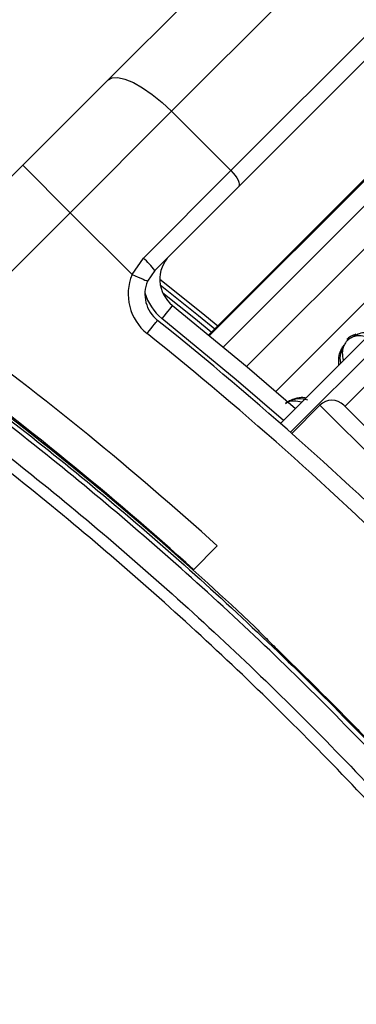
# Paper-space layout 'Surface plate' of a CAD drawing. Header units: millimetres. Extents: x 65420 to 443956, y 26941 to 406945.
# Tile 60 of 71: x 92548 to 93552, y 244780 to 247716. Entities that reach past the tile are written whole.
import ezdxf

# ---------------------------------------------------------------- set-up
doc = ezdxf.new("R2010")
doc.units = ezdxf.units.MM
doc.layers.add('COMPONENT_GEOMETRY', color=7, linetype='Continuous')
doc.styles.add('SLDTEXTSTYLE1', font='TXT', dxfattribs={"width": 0.75})
doc.dimstyles.new('SLDDIMSTYLE2', dxfattribs={"dimtxt": 2500, "dimasz": 165.1, "dimexe": 0, "dimexo": 0.0625, "dimgap": 625, "dimtad": 0, "dimtih": 1, "dimtoh": 1, "dimdec": 0, "dimlfac": 0.02, "dimrnd": 1e-09, "dimzin": 12, "dimdsep": 46, "dimtxsty": 'SLDTEXTSTYLE1', "dimsah": 1, "dimcen": 0.09, "dimadec": 0, "dimazin": 3, "dimtfac": 1, "dimtdec": 3, "dimtofl": 0, "dimtmove": 0, "dimatfit": 3, "dimfxl": 1, "dimfrac": 2, "dimtolj": 1, "dimtzin": 12, "dimarcsym": 0})

# ---------------------------------------------------------------- blocks, each defined once
blk = doc.blocks.new('_D_8')
at = {"layer": 'COMPONENT_GEOMETRY', "color": 7, "ltscale": 50}
for p, q in [((240160.5, 319828.1), (240160.5, 222689.3)), ((82724.7, 240321.4), (82724.7, 222689.3)), ((82724.7, 222848.1), (157748.2, 222848.1)), ((240160.5, 222848.1), (165137, 222848.1))]:
    blk.add_line(p, q, dxfattribs=at)
for points in [[(82724.7, 222848.1), (82889.8, 222822.7), (82889.8, 222873.5)], [(240160.5, 222848.1), (239995.4, 222873.5), (239995.4, 222822.7)]]:
    blk.add_solid(points, dxfattribs=at)
at = {"layer": 'COMPONENT_GEOMETRY', "color": 7, "ltscale": 50, "insert": (157748.2, 224086.4), "char_height": 2500, "attachment_point": 1, "style": 'SLDTEXTSTYLE1'}
blk.add_mtext('3149', dxfattribs=at)

psp = doc.layouts.new('Surface plate')

# ---------------------------------------------------------------- linework, layer by layer
at = {"color": 7, "linetype": 'Continuous', "lineweight": 25, "ltscale": 50}
for p, q in [((92811.23, 247535.69), (94310.59, 249035.05)), ((94500.38, 248942), (93001.02, 247442.64)), ((93177.8, 247265.87), (94677.16, 248765.22)), ((94700.42, 248717.77), (93201.06, 247218.42)), ((92557.3, 247281.76), (92811.23, 247535.69)), ((93001.02, 247442.64), (92698.72, 247140.34)), ((93177.8, 247265.87), (93001.02, 247442.64)), ((93719.38, 247383.73), (93111.74, 246776.09)), ((92195.81, 246920.27), (92557.3, 247281.76)), ((92557.3, 247281.76), (92698.72, 247140.34)), ((92916.96, 247005.02), (93177.8, 247265.87)), ((93201.06, 247218.42), (92950.66, 246968.01)), ((92698.72, 247140.34), (92348.41, 246790.03)), ((92883.25, 246955.81), (92698.72, 247140.34)), ((92883.25, 246955.81), (92916.96, 247005.02)), ((92950.66, 246968.01), (92929.29, 246936.3)), ((93325.51, 246512.01), (93673.35, 246859.86)), ((93355.58, 246485.51), (93729.92, 246859.86)), ((93517.79, 246562.87), (93648.72, 246693.8)), ((93443.55, 246566.41), (93359.33, 246482.19)), ((94334.5, 245746.16), (93514.26, 246566.41)), ((93065.15, 246074.87), (93137.28, 246147.01)), ((93046.84, 246093.87), (93044, 246093.76)), ((93046.47, 246091.55), (93047.86, 246092.94))]:
    psp.add_line(p, q, dxfattribs=at)
at = {"color": 8, "linetype": 'Continuous', "lineweight": 25, "ltscale": 50}
for p, q in [((93719.39, 247383.72), (93111.75, 246776.08)), ((93114.54, 246773.79), (93721.8, 247381.04)), ((93757.14, 247341.79), (93155.37, 246740.03)), ((93817.62, 247274.62), (93224.82, 246681.82)), ((93894.25, 247189.51), (93312, 246607.26)), ((94334.5, 245675.45), (93443.55, 246566.41))]:
    psp.add_line(p, q, dxfattribs=at)
at = {"color": 7, "linetype": 'Continuous', "lineweight": 25, "ltscale": 50, "flags": 128}
for points in [[(92811.23, 247535.69), (92823.39, 247542.41), (92840.51, 247543.44), (92861.94, 247538.73), (92886.86, 247528.48), (92914.3, 247513.06), (92943.22, 247493.08), (92972.51, 247469.3), (93001.02, 247442.64)], [(93177.8, 247265.87), (93184.47, 247258.74), (93190.41, 247251.42), (93195.41, 247244.19), (93199.26, 247237.32), (93201.82, 247231.09), (93203, 247225.74), (93202.74, 247221.46), (93201.06, 247218.42)], [(92883.25, 246955.81), (92892.23, 246952), (92900.87, 246948.34), (92908.83, 246944.97), (92915.8, 246942.02), (92921.53, 246939.59), (92925.78, 246937.79), (92928.4, 246936.68), (92929.29, 246936.3)], [(92965.97, 246942.15), (93089.15, 246843.31), (93138.5, 246802.85)], [(93003.53, 246863.8), (93002.93, 246863.05), (93001.15, 246860.83), (92998.26, 246857.22), (92994.38, 246852.36), (92989.65, 246846.44), (92984.25, 246839.69), (92978.39, 246832.37), (92972.3, 246824.75)], [(93003.53, 246863.8), (93226.29, 246680.57), (93370.12, 246556.62)], [(92927.7, 246780.14), (92933.79, 246787.76), (92939.64, 246795.09), (92945.04, 246801.84), (92949.77, 246807.76), (92953.66, 246812.61), (92956.54, 246816.22), (92958.32, 246818.44), (92958.92, 246819.19)]]:
    psp.add_lwpolyline(points, dxfattribs=at)
at = {"color": 8, "linetype": 'Continuous', "lineweight": 25, "ltscale": 50, "flags": 128}
for points in [[(92967.34, 246925.41), (93081.39, 246833.79), (93129.78, 246794.13)], [(93119.4, 246783.75), (93072.16, 246822.46), (92974.8, 246900.84)], [(93334.69, 246521.19), (93194, 246642.4), (92972.3, 246824.75)]]:
    psp.add_lwpolyline(points, dxfattribs=at)
at = {"color": 7, "linetype": 'Continuous', "lineweight": 25, "ltscale": 2500}
for centre, radius, start, end in [((90724.72, 242956.63), 8000, 55.999442, 225), ((90724.72, 242956.63), 7925, 57.300908, 225), ((90724.72, 242956.63), 8000, 225, 33.998272), ((90724.72, 242956.63), 7925, 225, 32.699092), ((92736.12, 246806.54), 268.51, 36.96604, 47.66253), ((93065.97, 246941.91), 100, 135, 231.35649), ((93021.37, 246897.3), 150, 157.04166, 231.35649), ((93021.37, 246897.3), 100, 157.04166, 231.35649), ((86393.69, 238625.6), 10000, 46.719131, 55.490831), ((86393.69, 238625.6), 10000, 49.147412, 55.490831), ((86464.4, 238696.31), 10400, 38.643507, 51.356493), ((86369.59, 238649.79), 10100, 47.927635, 53.703556), ((86464.4, 238696.31), 10350, 38.643507, 51.356493), ((90724.72, 242956.63), 3750, 91.69334, 358.30666), ((90724.72, 242956.63), 3745.57, 91.6649, 358.3351), ((86369.59, 238649.79), 10000, 47.956937, 53.703556), ((90724.72, 242956.63), 3695.6, 92.38945, 357.61055), ((93478.9, 246531.05), 50, 45, 135), ((86393.69, 238625.6), 9996.51, 44.426833, 45.573167)]:
    psp.add_arc(centre, radius, start, end, dxfattribs=at)
at = {"color": 8, "linetype": 'Continuous', "lineweight": 25, "ltscale": 2500}
psp.add_arc((93065.97, 246941.91), 150, 195.5484, 231.35649, dxfattribs=at)
at = {"color": 7, "linetype": 'Continuous', "lineweight": 25, "ltscale": 50}
for points, knots in [([(94616.95, 244279.41), (94492.28, 244453.74), (94242.93, 244802.41), (93820.12, 245301.9), (93359.67, 245782.66), (92858.12, 246237.77), (92416.5, 246589.64), (92139.63, 246784.14), (92047.5, 246848.86)], [0, 0, 0, 0, 0.1759264, 0.3518527, 0.5368032, 0.7221829, 0.9075626, 1, 1, 1, 1]), ([(92055.33, 246860.48), (92147.58, 246795.66), (92424.85, 246600.86), (92867.11, 246248.45), (93369.38, 245792.66), (93830.51, 245311.19), (94253.96, 244810.99), (94503.69, 244461.83), (94628.56, 244287.26)], [0, 0, 0, 0, 0.0924369, 0.2778181, 0.4631993, 0.6481528, 0.8240764, 1, 1, 1, 1]), ([(92005.58, 246787.33), (92097.73, 246722.63), (92374.67, 246528.19), (92816.22, 246176.14), (93317.37, 245720.51), (93773.85, 245242.34), (94189.83, 244749.31), (94433.55, 244408.1), (94555.42, 244237.49)], [0, 0, 0, 0, 0.0931497, 0.2799683, 0.4667869, 0.6531644, 0.826582, 1, 1, 1, 1]), ([(93543.46, 246771.88), (93549.63, 246775.1), (93561.68, 246781.41), (93573.35, 246783.27), (93579.04, 246784.18)], [0, 0, 0, 0, 0.5118689, 1, 1, 1, 1]), ([(94526.61, 244217.78), (94405.2, 244387.79), (94162.39, 244727.82), (93747.92, 245219.13), (93293.08, 245695.6), (92793.69, 246149.59), (92353.68, 246500.35), (92077.69, 246694.07), (91985.87, 246758.52)], [0, 0, 0, 0, 0.1734181, 0.3468359, 0.5332128, 0.720031, 0.9068492, 1, 1, 1, 1]), ([(93550.8, 246778.06), (93545.1, 246776.14), (93535.32, 246772.86), (93527.11, 246765.49), (93523.68, 246762.41)], [0, 0, 0, 0, 0.58295461, 1, 1, 1, 1]), ([(93514.19, 246744.25), (93513.33, 246742.76), (93509.16, 246735.54), (93503.03, 246717.25), (93502.22, 246700.91), (93504.76, 246691.65), (93504.84, 246691.35)], [0, 0, 0, 0, 0.0813728, 0.3952818, 0.9802333, 1, 1, 1, 1]), ([(93407.29, 246581.6), (93397.96, 246583.78), (93382.27, 246587.44), (93359.52, 246582.21), (93346.05, 246576.36), (93340.94, 246572.08), (93340.05, 246571.33)], [0, 0, 0, 0, 0.4569198, 0.7678651, 0.9591522, 1, 1, 1, 1]), ([(93249.44, 245905.62), (93250.78, 245903.82), (93253.44, 245900.24), (93277.75, 245875.84), (93313.91, 245840.26), (93354.11, 245800.93), (93380.67, 245774.9), (93391.23, 245764.56)], [0, 0, 0, 0, 0.21456962, 0.42918993, 0.64378818, 0.85844942, 1, 1, 1, 1]), ([(93532.65, 245623.13), (93548.38, 245607.07), (93579.85, 245574.95), (93621.78, 245532.12), (93653.58, 245499.95), (93670.72, 245483.2), (93672.86, 245481.88), (93673.71, 245481.35)], [0, 0, 0, 0, 0.2146738, 0.4293772, 0.6440647, 0.8587232, 1, 1, 1, 1])]:
    psp.add_open_spline(points, degree=3, knots=knots, dxfattribs=at)
at = {"color": 8, "linetype": 'Continuous', "lineweight": 25, "ltscale": 50}
for points, knots in [([(93583.21, 246769.71), (93575.73, 246771.55), (93563.33, 246774.59), (93545.13, 246771.25), (93532.57, 246765.34), (93523.78, 246758.1), (93516.97, 246748.99), (93511.85, 246736.94), (93508.94, 246719.41), (93511.67, 246707.41), (93513.38, 246699.88)], [0, 0, 0, 0, 0.2111327, 0.3502111, 0.4376003, 0.5060937, 0.5744418, 0.6636759, 0.7891659, 1, 1, 1, 1]), ([(93500.03, 246686.53), (93499.47, 246695.62), (93498.53, 246710.89), (93505.72, 246729.99), (93510.69, 246738.51), (93511.74, 246740.32)], [0, 0, 0, 0, 0.536903, 0.9018081, 1, 1, 1, 1]), ([(93388.75, 246575.25), (93381.29, 246577.02), (93368.91, 246579.95), (93351.5, 246577.33), (93342.92, 246572.72), (93340.15, 246571.24)], [0, 0, 0, 0, 0.50708404, 0.84125979, 1, 1, 1, 1]), ([(93340.46, 246570.97), (93342.37, 246572.6), (93349.34, 246578.56), (93365.87, 246586.05), (93385.33, 246591.45), (93397.24, 246589.2), (93401.82, 246588.33)], [0, 0, 0, 0, 0.0974354, 0.3557519, 0.7519334, 1, 1, 1, 1])]:
    psp.add_open_spline(points, degree=3, knots=knots, dxfattribs=at)

# ---------------------------------------------------------------- dimensions: what is measured, and where the dimension line sits
at = {"layer": 'COMPONENT_GEOMETRY', "color": 7, "ltscale": 50}
dim = psp.add_linear_dim(base=(82724.72, 222848.07), p1=(240160.49, 319891.58), p2=(82724.72, 240384.9), dimstyle='SLDDIMSTYLE2', dxfattribs=at)
dim.commit()
dim.dimension.update_dxf_attribs({"geometry": '_D_8', "text_midpoint": (161442.6, 222848.07), "dimtype": 160})

doc.saveas('drawing.dxf')
